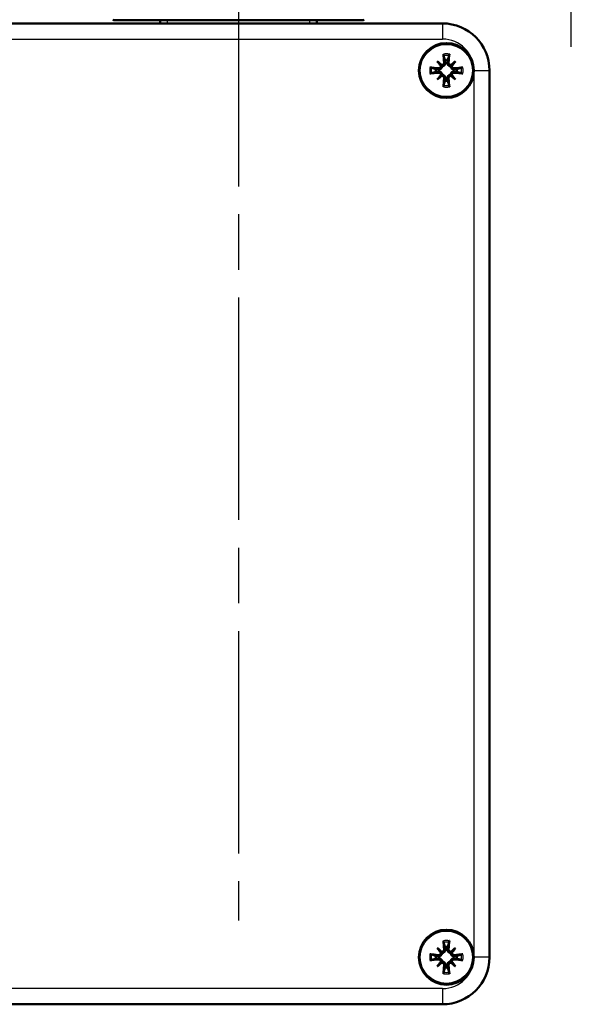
# Model space of a CAD drawing. Header units: millimetres. Extents: x 86 to 855, y 272 to 1215.
# Tile 3 of 9: x 732 to 803, y 572 to 697. Entities that reach past the tile are written whole.
import ezdxf

# ---------------------------------------------------------------- set-up
doc = ezdxf.new("R2010")
doc.units = ezdxf.units.MM
doc.header["$LTSCALE"] = 5
doc.linetypes.add('CHAIN', pattern=[0.3543, 0.2362, -0.0295, 0.0591, -0.0295])
for name, color, linetype, lineweight in [('Gewinde(DIN)', 3, 'Continuous', 25), ('Mittellinie(DIN)', 4, 'CHAIN', 25), ('Mittelpunktmarkierung(DIN)', 4, 'CHAIN', 25), ('Sichtbare Kanten(DIN)', 7, 'Continuous', 50), ('Sichtbare tangentiale Kanten(DIN)', 3, 'Continuous', 25)]:
    doc.layers.add(name, color=color, linetype=linetype, lineweight=lineweight)

msp = doc.modelspace()

# ---------------------------------------------------------------- linework, layer by layer
at = {"layer": 'Gewinde(DIN)'}
for p, q in [((751.16, 697.35), (751.16, 696.95)), ((769.35, 696.95), (769.35, 697.35))]:
    msp.add_line(p, q, dxfattribs=at)
at = {"layer": 'Mittellinie(DIN)', "linetype": 'CHAIN', "ltscale": 23.990969}
msp.add_line((802.68, 693.98), (802.68, 759.82), dxfattribs=at)
at = {"layer": 'Mittelpunktmarkierung(DIN)', "linetype": 'CHAIN', "ltscale": 23.990969}
msp.add_line((760.26, 1214.51), (760.26, 582.61), dxfattribs=at)
at = {"layer": 'Sichtbare Kanten(DIN)'}
for p, q in [((786.26, 696.95), (718.26, 696.95)), ((744.38, 697.35), (744.26, 697.42)), ((744.38, 697.35), (776.13, 697.35)), ((750.26, 696.95), (750.26, 697.35)), ((770.26, 696.95), (770.26, 697.35)), ((776.13, 697.35), (776.26, 697.42)), ((785.6, 692.11), (786.08, 691.62)), ((786.08, 691.62), (786.22, 691.49)), ((786.58, 692.28), (786.62, 692.01)), ((786.89, 692.01), (786.93, 692.28)), ((787.43, 691.62), (787.29, 691.49)), ((787.92, 692.11), (787.43, 691.62)), ((785.7, 691.08), (785.43, 691.13)), ((785.43, 690.77), (785.7, 690.82)), ((785.6, 689.79), (786.08, 690.28)), ((786.08, 690.28), (786.22, 690.41)), ((787.43, 690.28), (787.29, 690.41)), ((787.92, 689.79), (787.43, 690.28)), ((788.08, 691.13), (787.81, 691.08)), ((787.81, 690.82), (788.08, 690.77)), ((792.26, 577.95), (792.26, 690.95)), ((786.62, 689.9), (786.58, 689.62)), ((786.93, 689.62), (786.89, 689.9)), ((785.6, 579.11), (786.08, 578.62)), ((786.08, 578.62), (786.22, 578.49)), ((786.58, 579.28), (786.62, 579.01)), ((786.89, 579.01), (786.93, 579.28)), ((787.43, 578.62), (787.29, 578.49)), ((787.92, 579.11), (787.43, 578.62)), ((785.7, 578.08), (785.43, 578.13)), ((785.43, 577.77), (785.7, 577.82)), ((785.6, 576.79), (786.08, 577.28)), ((786.08, 577.28), (786.22, 577.41)), ((787.43, 577.28), (787.29, 577.41)), ((787.92, 576.79), (787.43, 577.28)), ((788.08, 578.13), (787.81, 578.08)), ((787.81, 577.82), (788.08, 577.77)), ((786.62, 576.9), (786.58, 576.62)), ((786.93, 576.62), (786.89, 576.9)), ((718.26, 571.95), (786.26, 571.95))]:
    msp.add_line(p, q, dxfattribs=at)
at = {"layer": 'Sichtbare Kanten(DIN)', "flags": 128}
for points in [[(786.41, 692.85), (786.4, 692.85), (786.4, 692.86), (786.4, 692.86), (786.4, 692.87), (786.4, 692.88), (786.4, 692.88), (786.4, 692.89), (786.39, 692.9), (786.39, 692.91), (786.39, 692.92), (786.39, 692.92), (786.39, 692.93), (786.39, 692.94), (786.39, 692.95), (786.38, 692.96), (786.38, 692.97), (786.38, 692.98), (786.38, 692.99), (786.38, 693), (786.38, 693.01), (786.38, 693.02), (786.38, 693.03), (786.37, 693.04), (786.37, 693.05)], [(786.41, 692.85), (786.41, 692.82), (786.42, 692.79), (786.43, 692.77), (786.44, 692.74), (786.45, 692.71), (786.45, 692.69), (786.46, 692.66), (786.47, 692.64), (786.48, 692.61), (786.49, 692.59), (786.49, 692.56), (786.5, 692.54), (786.51, 692.51), (786.51, 692.49), (786.52, 692.47), (786.53, 692.45), (786.53, 692.42), (786.54, 692.4), (786.55, 692.38), (786.55, 692.36), (786.56, 692.34), (786.57, 692.32), (786.57, 692.3), (786.58, 692.28)], [(786.93, 692.28), (786.94, 692.3), (786.95, 692.32), (786.95, 692.34), (786.96, 692.36), (786.96, 692.38), (786.97, 692.4), (786.98, 692.42), (786.98, 692.45), (786.99, 692.47), (787, 692.49), (787, 692.51), (787.01, 692.54), (787.02, 692.56), (787.03, 692.59), (787.03, 692.61), (787.04, 692.64), (787.05, 692.66), (787.06, 692.69), (787.06, 692.71), (787.07, 692.74), (787.08, 692.77), (787.09, 692.79), (787.1, 692.82), (787.11, 692.85)], [(787.14, 693.05), (787.14, 693.04), (787.14, 693.03), (787.13, 693.02), (787.13, 693.01), (787.13, 693), (787.13, 692.99), (787.13, 692.98), (787.13, 692.97), (787.13, 692.96), (787.13, 692.95), (787.12, 692.94), (787.12, 692.93), (787.12, 692.92), (787.12, 692.92), (787.12, 692.91), (787.12, 692.9), (787.12, 692.89), (787.11, 692.88), (787.11, 692.88), (787.11, 692.87), (787.11, 692.86), (787.11, 692.86), (787.11, 692.85), (787.11, 692.85)], [(786.22, 691.49), (786.22, 691.46), (786.21, 691.42), (786.2, 691.39), (786.19, 691.36), (786.18, 691.33), (786.17, 691.3), (786.15, 691.28), (786.13, 691.25), (786.11, 691.23), (786.09, 691.2), (786.06, 691.18), (786.04, 691.16), (786.01, 691.14), (785.99, 691.13), (785.96, 691.12), (785.93, 691.1), (785.9, 691.1), (785.87, 691.09), (785.85, 691.08), (785.82, 691.08), (785.79, 691.08), (785.76, 691.08), (785.73, 691.08), (785.7, 691.08)], [(786.06, 691.54), (786.06, 691.52), (786.06, 691.49), (786.05, 691.47), (786.05, 691.45), (786.04, 691.43), (786.03, 691.41), (786.02, 691.39), (786.01, 691.37), (786, 691.35), (785.99, 691.34), (785.97, 691.32), (785.96, 691.31), (785.94, 691.29), (785.92, 691.28), (785.9, 691.27), (785.88, 691.26), (785.86, 691.25), (785.84, 691.24), (785.82, 691.24), (785.8, 691.23), (785.78, 691.23), (785.76, 691.23), (785.74, 691.23), (785.72, 691.23)], [(786.48, 691.99), (786.48, 691.97), (786.48, 691.95), (786.48, 691.93), (786.47, 691.9), (786.47, 691.88), (786.46, 691.86), (786.46, 691.84), (786.45, 691.82), (786.44, 691.8), (786.43, 691.78), (786.41, 691.77), (786.4, 691.75), (786.39, 691.74), (786.37, 691.72), (786.35, 691.71), (786.33, 691.7), (786.31, 691.68), (786.3, 691.67), (786.27, 691.67), (786.25, 691.66), (786.23, 691.66), (786.21, 691.65), (786.19, 691.65), (786.17, 691.65)], [(786.62, 692.01), (786.63, 691.98), (786.63, 691.95), (786.63, 691.92), (786.63, 691.89), (786.63, 691.86), (786.62, 691.83), (786.61, 691.8), (786.6, 691.77), (786.59, 691.75), (786.58, 691.72), (786.56, 691.69), (786.55, 691.67), (786.53, 691.64), (786.51, 691.62), (786.48, 691.6), (786.46, 691.58), (786.43, 691.56), (786.4, 691.54), (786.38, 691.53), (786.35, 691.51), (786.31, 691.5), (786.28, 691.5), (786.25, 691.49), (786.22, 691.49)], [(787.29, 691.49), (787.26, 691.49), (787.23, 691.5), (787.2, 691.5), (787.17, 691.51), (787.14, 691.53), (787.11, 691.54), (787.08, 691.56), (787.05, 691.58), (787.03, 691.6), (787.01, 691.62), (786.98, 691.64), (786.96, 691.67), (786.95, 691.69), (786.93, 691.72), (786.92, 691.75), (786.91, 691.77), (786.9, 691.8), (786.89, 691.83), (786.89, 691.86), (786.88, 691.89), (786.88, 691.92), (786.88, 691.95), (786.88, 691.98), (786.89, 692.01)], [(787.34, 691.65), (787.32, 691.65), (787.3, 691.65), (787.28, 691.66), (787.26, 691.66), (787.24, 691.67), (787.22, 691.68), (787.2, 691.68), (787.18, 691.7), (787.16, 691.71), (787.14, 691.72), (787.13, 691.74), (787.11, 691.75), (787.1, 691.77), (787.08, 691.78), (787.07, 691.8), (787.06, 691.82), (787.05, 691.84), (787.05, 691.86), (787.04, 691.88), (787.04, 691.9), (787.03, 691.93), (787.03, 691.95), (787.03, 691.97), (787.03, 691.99)], [(787.81, 691.08), (787.78, 691.08), (787.75, 691.08), (787.73, 691.08), (787.7, 691.08), (787.67, 691.08), (787.64, 691.09), (787.61, 691.1), (787.58, 691.1), (787.55, 691.12), (787.53, 691.13), (787.5, 691.14), (787.47, 691.16), (787.45, 691.18), (787.42, 691.2), (787.4, 691.23), (787.38, 691.25), (787.36, 691.28), (787.35, 691.3), (787.33, 691.33), (787.32, 691.36), (787.31, 691.39), (787.3, 691.42), (787.3, 691.46), (787.29, 691.49)], [(787.79, 691.23), (787.77, 691.23), (787.75, 691.23), (787.73, 691.23), (787.71, 691.23), (787.69, 691.24), (787.67, 691.24), (787.65, 691.25), (787.63, 691.26), (787.61, 691.27), (787.59, 691.28), (787.57, 691.29), (787.56, 691.31), (787.54, 691.32), (787.53, 691.34), (787.51, 691.35), (787.5, 691.37), (787.49, 691.39), (787.48, 691.41), (787.47, 691.43), (787.46, 691.45), (787.46, 691.47), (787.46, 691.49), (787.45, 691.52), (787.45, 691.54)], [(784.66, 691.33), (784.67, 691.33), (784.68, 691.33), (784.69, 691.33), (784.7, 691.33), (784.71, 691.33), (784.72, 691.33), (784.73, 691.33), (784.74, 691.32), (784.75, 691.32), (784.76, 691.32), (784.77, 691.32), (784.77, 691.32), (784.78, 691.32), (784.79, 691.32), (784.8, 691.31), (784.81, 691.31), (784.82, 691.31), (784.82, 691.31), (784.83, 691.31), (784.84, 691.31), (784.84, 691.31), (784.85, 691.3), (784.85, 691.3), (784.86, 691.3)], [(784.86, 690.6), (784.85, 690.6), (784.85, 690.6), (784.84, 690.6), (784.84, 690.6), (784.83, 690.59), (784.82, 690.59), (784.82, 690.59), (784.81, 690.59), (784.8, 690.59), (784.79, 690.59), (784.78, 690.58), (784.77, 690.58), (784.77, 690.58), (784.76, 690.58), (784.75, 690.58), (784.74, 690.58), (784.73, 690.58), (784.72, 690.58), (784.71, 690.57), (784.7, 690.57), (784.69, 690.57), (784.68, 690.57), (784.67, 690.57), (784.66, 690.57)], [(785.43, 691.13), (785.41, 691.13), (785.39, 691.14), (785.37, 691.15), (785.35, 691.15), (785.33, 691.16), (785.3, 691.17), (785.28, 691.17), (785.26, 691.18), (785.24, 691.19), (785.22, 691.19), (785.19, 691.2), (785.17, 691.21), (785.15, 691.21), (785.12, 691.22), (785.1, 691.23), (785.07, 691.24), (785.05, 691.24), (785.02, 691.25), (785, 691.26), (784.97, 691.27), (784.94, 691.28), (784.91, 691.28), (784.89, 691.29), (784.86, 691.3)], [(784.86, 690.6), (784.89, 690.61), (784.91, 690.62), (784.94, 690.63), (784.97, 690.63), (785, 690.64), (785.02, 690.65), (785.05, 690.66), (785.07, 690.67), (785.1, 690.67), (785.12, 690.68), (785.15, 690.69), (785.17, 690.7), (785.19, 690.7), (785.22, 690.71), (785.24, 690.72), (785.26, 690.72), (785.28, 690.73), (785.3, 690.74), (785.33, 690.74), (785.35, 690.75), (785.37, 690.76), (785.39, 690.76), (785.41, 690.77), (785.43, 690.77)], [(785.7, 690.82), (785.73, 690.82), (785.76, 690.83), (785.79, 690.83), (785.82, 690.82), (785.85, 690.82), (785.87, 690.81), (785.9, 690.81), (785.93, 690.8), (785.96, 690.79), (785.99, 690.77), (786.01, 690.76), (786.04, 690.74), (786.06, 690.72), (786.09, 690.7), (786.11, 690.68), (786.13, 690.65), (786.15, 690.63), (786.17, 690.6), (786.18, 690.57), (786.19, 690.54), (786.2, 690.51), (786.21, 690.48), (786.22, 690.45), (786.22, 690.41)], [(785.72, 690.67), (785.74, 690.67), (785.76, 690.67), (785.78, 690.67), (785.8, 690.67), (785.82, 690.67), (785.85, 690.66), (785.87, 690.65), (785.89, 690.64), (785.91, 690.63), (785.92, 690.62), (785.94, 690.61), (785.96, 690.6), (785.97, 690.58), (785.99, 690.57), (786, 690.55), (786.01, 690.53), (786.02, 690.51), (786.03, 690.49), (786.04, 690.47), (786.05, 690.45), (786.05, 690.43), (786.06, 690.41), (786.06, 690.39), (786.06, 690.37)], [(786.17, 690.25), (786.19, 690.25), (786.21, 690.25), (786.23, 690.25), (786.25, 690.24), (786.28, 690.24), (786.3, 690.23), (786.32, 690.22), (786.34, 690.21), (786.35, 690.19), (786.37, 690.18), (786.39, 690.17), (786.4, 690.15), (786.41, 690.14), (786.43, 690.12), (786.44, 690.1), (786.45, 690.08), (786.46, 690.06), (786.46, 690.04), (786.47, 690.02), (786.48, 690), (786.48, 689.98), (786.48, 689.96), (786.48, 689.93), (786.48, 689.91)], [(786.22, 690.41), (786.25, 690.41), (786.28, 690.41), (786.31, 690.4), (786.35, 690.39), (786.38, 690.38), (786.4, 690.36), (786.43, 690.34), (786.46, 690.33), (786.48, 690.31), (786.51, 690.28), (786.53, 690.26), (786.55, 690.23), (786.56, 690.21), (786.58, 690.18), (786.59, 690.16), (786.6, 690.13), (786.61, 690.1), (786.62, 690.07), (786.63, 690.04), (786.63, 690.01), (786.63, 689.98), (786.63, 689.95), (786.63, 689.92), (786.62, 689.9)], [(786.89, 689.9), (786.88, 689.92), (786.88, 689.95), (786.88, 689.98), (786.88, 690.01), (786.89, 690.04), (786.89, 690.07), (786.9, 690.1), (786.91, 690.13), (786.92, 690.16), (786.93, 690.18), (786.95, 690.21), (786.96, 690.23), (786.98, 690.26), (787.01, 690.28), (787.03, 690.31), (787.05, 690.33), (787.08, 690.34), (787.11, 690.36), (787.14, 690.38), (787.17, 690.39), (787.2, 690.4), (787.23, 690.41), (787.26, 690.41), (787.29, 690.41)], [(787.03, 689.91), (787.03, 689.93), (787.03, 689.96), (787.03, 689.98), (787.04, 690), (787.04, 690.02), (787.05, 690.04), (787.05, 690.06), (787.06, 690.08), (787.07, 690.1), (787.09, 690.12), (787.1, 690.14), (787.11, 690.15), (787.13, 690.17), (787.14, 690.18), (787.16, 690.19), (787.18, 690.21), (787.2, 690.22), (787.22, 690.23), (787.24, 690.24), (787.26, 690.24), (787.28, 690.25), (787.3, 690.25), (787.32, 690.25), (787.34, 690.25)], [(787.29, 690.41), (787.3, 690.45), (787.3, 690.48), (787.31, 690.51), (787.32, 690.54), (787.33, 690.57), (787.35, 690.6), (787.36, 690.63), (787.38, 690.65), (787.4, 690.68), (787.42, 690.7), (787.45, 690.72), (787.47, 690.74), (787.5, 690.76), (787.53, 690.77), (787.55, 690.79), (787.58, 690.8), (787.61, 690.81), (787.64, 690.81), (787.67, 690.82), (787.7, 690.82), (787.73, 690.83), (787.75, 690.83), (787.78, 690.82), (787.81, 690.82)], [(787.45, 690.37), (787.45, 690.39), (787.46, 690.41), (787.46, 690.43), (787.47, 690.45), (787.47, 690.47), (787.48, 690.49), (787.49, 690.51), (787.5, 690.53), (787.51, 690.55), (787.53, 690.57), (787.54, 690.58), (787.56, 690.6), (787.57, 690.61), (787.59, 690.62), (787.61, 690.63), (787.63, 690.64), (787.65, 690.65), (787.67, 690.66), (787.69, 690.67), (787.71, 690.67), (787.73, 690.67), (787.75, 690.67), (787.77, 690.67), (787.79, 690.67)], [(788.65, 691.3), (788.62, 691.29), (788.6, 691.28), (788.57, 691.28), (788.54, 691.27), (788.52, 691.26), (788.49, 691.25), (788.46, 691.24), (788.44, 691.24), (788.41, 691.23), (788.39, 691.22), (788.37, 691.21), (788.34, 691.21), (788.32, 691.2), (788.3, 691.19), (788.27, 691.19), (788.25, 691.18), (788.23, 691.17), (788.21, 691.17), (788.19, 691.16), (788.16, 691.15), (788.14, 691.15), (788.12, 691.14), (788.1, 691.13), (788.08, 691.13)], [(788.08, 690.77), (788.1, 690.77), (788.12, 690.76), (788.14, 690.76), (788.16, 690.75), (788.19, 690.74), (788.21, 690.74), (788.23, 690.73), (788.25, 690.72), (788.27, 690.72), (788.3, 690.71), (788.32, 690.7), (788.34, 690.7), (788.37, 690.69), (788.39, 690.68), (788.41, 690.67), (788.44, 690.67), (788.46, 690.66), (788.49, 690.65), (788.52, 690.64), (788.54, 690.63), (788.57, 690.63), (788.6, 690.62), (788.62, 690.61), (788.65, 690.6)], [(788.65, 691.3), (788.66, 691.3), (788.66, 691.3), (788.67, 691.31), (788.67, 691.31), (788.68, 691.31), (788.69, 691.31), (788.7, 691.31), (788.7, 691.31), (788.71, 691.31), (788.72, 691.32), (788.73, 691.32), (788.74, 691.32), (788.75, 691.32), (788.76, 691.32), (788.77, 691.32), (788.78, 691.32), (788.79, 691.33), (788.8, 691.33), (788.8, 691.33), (788.81, 691.33), (788.82, 691.33), (788.83, 691.33), (788.84, 691.33), (788.85, 691.33)], [(788.85, 690.57), (788.84, 690.57), (788.83, 690.57), (788.82, 690.57), (788.81, 690.57), (788.8, 690.57), (788.8, 690.58), (788.79, 690.58), (788.78, 690.58), (788.77, 690.58), (788.76, 690.58), (788.75, 690.58), (788.74, 690.58), (788.73, 690.58), (788.72, 690.59), (788.71, 690.59), (788.7, 690.59), (788.7, 690.59), (788.69, 690.59), (788.68, 690.59), (788.67, 690.6), (788.67, 690.6), (788.66, 690.6), (788.66, 690.6), (788.65, 690.6)], [(786.37, 688.85), (786.37, 688.86), (786.38, 688.87), (786.38, 688.88), (786.38, 688.89), (786.38, 688.9), (786.38, 688.91), (786.38, 688.92), (786.38, 688.93), (786.38, 688.94), (786.39, 688.95), (786.39, 688.96), (786.39, 688.97), (786.39, 688.98), (786.39, 688.99), (786.39, 689), (786.39, 689), (786.4, 689.01), (786.4, 689.02), (786.4, 689.03), (786.4, 689.03), (786.4, 689.04), (786.4, 689.04), (786.4, 689.05), (786.41, 689.05)], [(786.58, 689.62), (786.57, 689.6), (786.57, 689.58), (786.56, 689.56), (786.55, 689.54), (786.55, 689.52), (786.54, 689.5), (786.53, 689.48), (786.53, 689.46), (786.52, 689.43), (786.51, 689.41), (786.51, 689.39), (786.5, 689.36), (786.49, 689.34), (786.49, 689.32), (786.48, 689.29), (786.47, 689.27), (786.46, 689.24), (786.45, 689.22), (786.45, 689.19), (786.44, 689.16), (786.43, 689.14), (786.42, 689.11), (786.41, 689.08), (786.41, 689.05)], [(787.11, 689.05), (787.1, 689.08), (787.09, 689.11), (787.08, 689.14), (787.07, 689.16), (787.06, 689.19), (787.06, 689.22), (787.05, 689.24), (787.04, 689.27), (787.03, 689.29), (787.03, 689.32), (787.02, 689.34), (787.01, 689.36), (787, 689.39), (787, 689.41), (786.99, 689.43), (786.98, 689.46), (786.98, 689.48), (786.97, 689.5), (786.96, 689.52), (786.96, 689.54), (786.95, 689.56), (786.95, 689.58), (786.94, 689.6), (786.93, 689.62)], [(787.11, 689.05), (787.11, 689.05), (787.11, 689.04), (787.11, 689.04), (787.11, 689.03), (787.11, 689.03), (787.11, 689.02), (787.12, 689.01), (787.12, 689), (787.12, 689), (787.12, 688.99), (787.12, 688.98), (787.12, 688.97), (787.12, 688.96), (787.13, 688.95), (787.13, 688.94), (787.13, 688.93), (787.13, 688.92), (787.13, 688.91), (787.13, 688.9), (787.13, 688.89), (787.13, 688.88), (787.14, 688.87), (787.14, 688.86), (787.14, 688.85)], [(786.41, 579.85), (786.4, 579.85), (786.4, 579.86), (786.4, 579.86), (786.4, 579.87), (786.4, 579.88), (786.4, 579.88), (786.4, 579.89), (786.39, 579.9), (786.39, 579.91), (786.39, 579.92), (786.39, 579.92), (786.39, 579.93), (786.39, 579.94), (786.39, 579.95), (786.38, 579.96), (786.38, 579.97), (786.38, 579.98), (786.38, 579.99), (786.38, 580), (786.38, 580.01), (786.38, 580.02), (786.38, 580.03), (786.37, 580.04), (786.37, 580.05)], [(786.41, 579.85), (786.41, 579.82), (786.42, 579.79), (786.43, 579.77), (786.44, 579.74), (786.45, 579.71), (786.45, 579.69), (786.46, 579.66), (786.47, 579.64), (786.48, 579.61), (786.49, 579.59), (786.49, 579.56), (786.5, 579.54), (786.51, 579.51), (786.51, 579.49), (786.52, 579.47), (786.53, 579.45), (786.53, 579.42), (786.54, 579.4), (786.55, 579.38), (786.55, 579.36), (786.56, 579.34), (786.57, 579.32), (786.57, 579.3), (786.58, 579.28)], [(786.93, 579.28), (786.94, 579.3), (786.95, 579.32), (786.95, 579.34), (786.96, 579.36), (786.96, 579.38), (786.97, 579.4), (786.98, 579.42), (786.98, 579.45), (786.99, 579.47), (787, 579.49), (787, 579.51), (787.01, 579.54), (787.02, 579.56), (787.03, 579.59), (787.03, 579.61), (787.04, 579.64), (787.05, 579.66), (787.06, 579.69), (787.06, 579.71), (787.07, 579.74), (787.08, 579.77), (787.09, 579.79), (787.1, 579.82), (787.11, 579.85)], [(787.14, 580.05), (787.14, 580.04), (787.14, 580.03), (787.13, 580.02), (787.13, 580.01), (787.13, 580), (787.13, 579.99), (787.13, 579.98), (787.13, 579.97), (787.13, 579.96), (787.13, 579.95), (787.12, 579.94), (787.12, 579.93), (787.12, 579.92), (787.12, 579.92), (787.12, 579.91), (787.12, 579.9), (787.12, 579.89), (787.11, 579.88), (787.11, 579.88), (787.11, 579.87), (787.11, 579.86), (787.11, 579.86), (787.11, 579.85), (787.11, 579.85)], [(786.22, 578.49), (786.22, 578.46), (786.21, 578.42), (786.2, 578.39), (786.19, 578.36), (786.18, 578.33), (786.17, 578.3), (786.15, 578.28), (786.13, 578.25), (786.11, 578.23), (786.09, 578.2), (786.06, 578.18), (786.04, 578.16), (786.01, 578.14), (785.99, 578.13), (785.96, 578.12), (785.93, 578.1), (785.9, 578.1), (785.87, 578.09), (785.85, 578.08), (785.82, 578.08), (785.79, 578.08), (785.76, 578.08), (785.73, 578.08), (785.7, 578.08)], [(786.06, 578.54), (786.06, 578.52), (786.06, 578.49), (786.05, 578.47), (786.05, 578.45), (786.04, 578.43), (786.03, 578.41), (786.02, 578.39), (786.01, 578.37), (786, 578.35), (785.99, 578.34), (785.97, 578.32), (785.96, 578.31), (785.94, 578.29), (785.92, 578.28), (785.9, 578.27), (785.88, 578.26), (785.86, 578.25), (785.84, 578.24), (785.82, 578.24), (785.8, 578.23), (785.78, 578.23), (785.76, 578.23), (785.74, 578.23), (785.72, 578.23)], [(786.48, 578.99), (786.48, 578.97), (786.48, 578.95), (786.48, 578.93), (786.47, 578.9), (786.47, 578.88), (786.46, 578.86), (786.46, 578.84), (786.45, 578.82), (786.44, 578.8), (786.43, 578.78), (786.41, 578.77), (786.4, 578.75), (786.39, 578.74), (786.37, 578.72), (786.35, 578.71), (786.33, 578.7), (786.31, 578.68), (786.3, 578.67), (786.27, 578.67), (786.25, 578.66), (786.23, 578.66), (786.21, 578.65), (786.19, 578.65), (786.17, 578.65)], [(786.62, 579.01), (786.63, 578.98), (786.63, 578.95), (786.63, 578.92), (786.63, 578.89), (786.63, 578.86), (786.62, 578.83), (786.61, 578.8), (786.6, 578.77), (786.59, 578.75), (786.58, 578.72), (786.56, 578.69), (786.55, 578.67), (786.53, 578.64), (786.51, 578.62), (786.48, 578.6), (786.46, 578.58), (786.43, 578.56), (786.4, 578.54), (786.38, 578.53), (786.35, 578.51), (786.31, 578.5), (786.28, 578.5), (786.25, 578.49), (786.22, 578.49)], [(787.29, 578.49), (787.26, 578.49), (787.23, 578.5), (787.2, 578.5), (787.17, 578.51), (787.14, 578.53), (787.11, 578.54), (787.08, 578.56), (787.05, 578.58), (787.03, 578.6), (787.01, 578.62), (786.98, 578.64), (786.96, 578.67), (786.95, 578.69), (786.93, 578.72), (786.92, 578.75), (786.91, 578.77), (786.9, 578.8), (786.89, 578.83), (786.89, 578.86), (786.88, 578.89), (786.88, 578.92), (786.88, 578.95), (786.88, 578.98), (786.89, 579.01)], [(787.34, 578.65), (787.32, 578.65), (787.3, 578.65), (787.28, 578.66), (787.26, 578.66), (787.24, 578.67), (787.22, 578.68), (787.2, 578.68), (787.18, 578.7), (787.16, 578.71), (787.14, 578.72), (787.13, 578.74), (787.11, 578.75), (787.1, 578.77), (787.08, 578.78), (787.07, 578.8), (787.06, 578.82), (787.05, 578.84), (787.05, 578.86), (787.04, 578.88), (787.04, 578.9), (787.03, 578.93), (787.03, 578.95), (787.03, 578.97), (787.03, 578.99)], [(787.81, 578.08), (787.78, 578.08), (787.75, 578.08), (787.73, 578.08), (787.7, 578.08), (787.67, 578.08), (787.64, 578.09), (787.61, 578.1), (787.58, 578.1), (787.55, 578.12), (787.53, 578.13), (787.5, 578.14), (787.47, 578.16), (787.45, 578.18), (787.42, 578.2), (787.4, 578.23), (787.38, 578.25), (787.36, 578.28), (787.35, 578.3), (787.33, 578.33), (787.32, 578.36), (787.31, 578.39), (787.3, 578.42), (787.3, 578.46), (787.29, 578.49)], [(787.79, 578.23), (787.77, 578.23), (787.75, 578.23), (787.73, 578.23), (787.71, 578.23), (787.69, 578.24), (787.67, 578.24), (787.65, 578.25), (787.63, 578.26), (787.61, 578.27), (787.59, 578.28), (787.57, 578.29), (787.56, 578.31), (787.54, 578.32), (787.53, 578.34), (787.51, 578.35), (787.5, 578.37), (787.49, 578.39), (787.48, 578.41), (787.47, 578.43), (787.46, 578.45), (787.46, 578.47), (787.46, 578.49), (787.45, 578.52), (787.45, 578.54)], [(784.66, 578.33), (784.67, 578.33), (784.68, 578.33), (784.69, 578.33), (784.7, 578.33), (784.71, 578.33), (784.72, 578.33), (784.73, 578.33), (784.74, 578.32), (784.75, 578.32), (784.76, 578.32), (784.77, 578.32), (784.77, 578.32), (784.78, 578.32), (784.79, 578.32), (784.8, 578.31), (784.81, 578.31), (784.82, 578.31), (784.82, 578.31), (784.83, 578.31), (784.84, 578.31), (784.84, 578.31), (784.85, 578.3), (784.85, 578.3), (784.86, 578.3)], [(784.86, 577.6), (784.85, 577.6), (784.85, 577.6), (784.84, 577.6), (784.84, 577.6), (784.83, 577.59), (784.82, 577.59), (784.82, 577.59), (784.81, 577.59), (784.8, 577.59), (784.79, 577.59), (784.78, 577.58), (784.77, 577.58), (784.77, 577.58), (784.76, 577.58), (784.75, 577.58), (784.74, 577.58), (784.73, 577.58), (784.72, 577.58), (784.71, 577.57), (784.7, 577.57), (784.69, 577.57), (784.68, 577.57), (784.67, 577.57), (784.66, 577.57)], [(785.43, 578.13), (785.41, 578.13), (785.39, 578.14), (785.37, 578.15), (785.35, 578.15), (785.33, 578.16), (785.3, 578.17), (785.28, 578.17), (785.26, 578.18), (785.24, 578.19), (785.22, 578.19), (785.19, 578.2), (785.17, 578.21), (785.15, 578.21), (785.12, 578.22), (785.1, 578.23), (785.07, 578.24), (785.05, 578.24), (785.02, 578.25), (785, 578.26), (784.97, 578.27), (784.94, 578.28), (784.91, 578.28), (784.89, 578.29), (784.86, 578.3)], [(784.86, 577.6), (784.89, 577.61), (784.91, 577.62), (784.94, 577.63), (784.97, 577.63), (785, 577.64), (785.02, 577.65), (785.05, 577.66), (785.07, 577.67), (785.1, 577.67), (785.12, 577.68), (785.15, 577.69), (785.17, 577.7), (785.19, 577.7), (785.22, 577.71), (785.24, 577.72), (785.26, 577.72), (785.28, 577.73), (785.3, 577.74), (785.33, 577.74), (785.35, 577.75), (785.37, 577.76), (785.39, 577.76), (785.41, 577.77), (785.43, 577.77)], [(785.7, 577.82), (785.73, 577.82), (785.76, 577.83), (785.79, 577.83), (785.82, 577.82), (785.85, 577.82), (785.87, 577.81), (785.9, 577.81), (785.93, 577.8), (785.96, 577.79), (785.99, 577.77), (786.01, 577.76), (786.04, 577.74), (786.06, 577.72), (786.09, 577.7), (786.11, 577.68), (786.13, 577.65), (786.15, 577.63), (786.17, 577.6), (786.18, 577.57), (786.19, 577.54), (786.2, 577.51), (786.21, 577.48), (786.22, 577.45), (786.22, 577.41)], [(785.72, 577.67), (785.74, 577.67), (785.76, 577.67), (785.78, 577.67), (785.8, 577.67), (785.82, 577.67), (785.85, 577.66), (785.87, 577.65), (785.89, 577.64), (785.91, 577.63), (785.92, 577.62), (785.94, 577.61), (785.96, 577.6), (785.97, 577.58), (785.99, 577.57), (786, 577.55), (786.01, 577.53), (786.02, 577.51), (786.03, 577.49), (786.04, 577.47), (786.05, 577.45), (786.05, 577.43), (786.06, 577.41), (786.06, 577.39), (786.06, 577.37)], [(786.17, 577.25), (786.19, 577.25), (786.21, 577.25), (786.23, 577.25), (786.25, 577.24), (786.28, 577.24), (786.3, 577.23), (786.32, 577.22), (786.34, 577.21), (786.35, 577.19), (786.37, 577.18), (786.39, 577.17), (786.4, 577.15), (786.41, 577.14), (786.43, 577.12), (786.44, 577.1), (786.45, 577.08), (786.46, 577.06), (786.46, 577.04), (786.47, 577.02), (786.48, 577), (786.48, 576.98), (786.48, 576.96), (786.48, 576.93), (786.48, 576.91)], [(786.22, 577.41), (786.25, 577.41), (786.28, 577.41), (786.31, 577.4), (786.35, 577.39), (786.38, 577.38), (786.4, 577.36), (786.43, 577.34), (786.46, 577.33), (786.48, 577.31), (786.51, 577.28), (786.53, 577.26), (786.55, 577.23), (786.56, 577.21), (786.58, 577.18), (786.59, 577.16), (786.6, 577.13), (786.61, 577.1), (786.62, 577.07), (786.63, 577.04), (786.63, 577.01), (786.63, 576.98), (786.63, 576.95), (786.63, 576.92), (786.62, 576.9)], [(786.89, 576.9), (786.88, 576.92), (786.88, 576.95), (786.88, 576.98), (786.88, 577.01), (786.89, 577.04), (786.89, 577.07), (786.9, 577.1), (786.91, 577.13), (786.92, 577.16), (786.93, 577.18), (786.95, 577.21), (786.96, 577.23), (786.98, 577.26), (787.01, 577.28), (787.03, 577.31), (787.05, 577.33), (787.08, 577.34), (787.11, 577.36), (787.14, 577.38), (787.17, 577.39), (787.2, 577.4), (787.23, 577.41), (787.26, 577.41), (787.29, 577.41)], [(787.03, 576.91), (787.03, 576.93), (787.03, 576.96), (787.03, 576.98), (787.04, 577), (787.04, 577.02), (787.05, 577.04), (787.05, 577.06), (787.06, 577.08), (787.07, 577.1), (787.09, 577.12), (787.1, 577.14), (787.11, 577.15), (787.13, 577.17), (787.14, 577.18), (787.16, 577.19), (787.18, 577.21), (787.2, 577.22), (787.22, 577.23), (787.24, 577.24), (787.26, 577.24), (787.28, 577.25), (787.3, 577.25), (787.32, 577.25), (787.34, 577.25)], [(787.29, 577.41), (787.3, 577.45), (787.3, 577.48), (787.31, 577.51), (787.32, 577.54), (787.33, 577.57), (787.35, 577.6), (787.36, 577.63), (787.38, 577.65), (787.4, 577.68), (787.42, 577.7), (787.45, 577.72), (787.47, 577.74), (787.5, 577.76), (787.53, 577.77), (787.55, 577.79), (787.58, 577.8), (787.61, 577.81), (787.64, 577.81), (787.67, 577.82), (787.7, 577.82), (787.73, 577.83), (787.75, 577.83), (787.78, 577.82), (787.81, 577.82)], [(787.45, 577.37), (787.45, 577.39), (787.46, 577.41), (787.46, 577.43), (787.47, 577.45), (787.47, 577.47), (787.48, 577.49), (787.49, 577.51), (787.5, 577.53), (787.51, 577.55), (787.53, 577.57), (787.54, 577.58), (787.56, 577.6), (787.57, 577.61), (787.59, 577.62), (787.61, 577.63), (787.63, 577.64), (787.65, 577.65), (787.67, 577.66), (787.69, 577.67), (787.71, 577.67), (787.73, 577.67), (787.75, 577.67), (787.77, 577.67), (787.79, 577.67)], [(788.65, 578.3), (788.62, 578.29), (788.6, 578.28), (788.57, 578.28), (788.54, 578.27), (788.52, 578.26), (788.49, 578.25), (788.46, 578.24), (788.44, 578.24), (788.41, 578.23), (788.39, 578.22), (788.37, 578.21), (788.34, 578.21), (788.32, 578.2), (788.3, 578.19), (788.27, 578.19), (788.25, 578.18), (788.23, 578.17), (788.21, 578.17), (788.19, 578.16), (788.16, 578.15), (788.14, 578.15), (788.12, 578.14), (788.1, 578.13), (788.08, 578.13)], [(788.08, 577.77), (788.1, 577.77), (788.12, 577.76), (788.14, 577.76), (788.16, 577.75), (788.19, 577.74), (788.21, 577.74), (788.23, 577.73), (788.25, 577.72), (788.27, 577.72), (788.3, 577.71), (788.32, 577.7), (788.34, 577.7), (788.37, 577.69), (788.39, 577.68), (788.41, 577.67), (788.44, 577.67), (788.46, 577.66), (788.49, 577.65), (788.52, 577.64), (788.54, 577.63), (788.57, 577.63), (788.6, 577.62), (788.62, 577.61), (788.65, 577.6)], [(788.65, 578.3), (788.66, 578.3), (788.66, 578.3), (788.67, 578.31), (788.67, 578.31), (788.68, 578.31), (788.69, 578.31), (788.7, 578.31), (788.7, 578.31), (788.71, 578.31), (788.72, 578.32), (788.73, 578.32), (788.74, 578.32), (788.75, 578.32), (788.76, 578.32), (788.77, 578.32), (788.78, 578.32), (788.79, 578.33), (788.8, 578.33), (788.8, 578.33), (788.81, 578.33), (788.82, 578.33), (788.83, 578.33), (788.84, 578.33), (788.85, 578.33)], [(788.85, 577.57), (788.84, 577.57), (788.83, 577.57), (788.82, 577.57), (788.81, 577.57), (788.8, 577.57), (788.8, 577.58), (788.79, 577.58), (788.78, 577.58), (788.77, 577.58), (788.76, 577.58), (788.75, 577.58), (788.74, 577.58), (788.73, 577.58), (788.72, 577.59), (788.71, 577.59), (788.7, 577.59), (788.7, 577.59), (788.69, 577.59), (788.68, 577.59), (788.67, 577.6), (788.67, 577.6), (788.66, 577.6), (788.66, 577.6), (788.65, 577.6)], [(786.37, 575.85), (786.37, 575.86), (786.38, 575.87), (786.38, 575.88), (786.38, 575.89), (786.38, 575.9), (786.38, 575.91), (786.38, 575.92), (786.38, 575.93), (786.38, 575.94), (786.39, 575.95), (786.39, 575.96), (786.39, 575.97), (786.39, 575.98), (786.39, 575.99), (786.39, 576), (786.39, 576), (786.4, 576.01), (786.4, 576.02), (786.4, 576.03), (786.4, 576.03), (786.4, 576.04), (786.4, 576.04), (786.4, 576.05), (786.41, 576.05)], [(786.58, 576.62), (786.57, 576.6), (786.57, 576.58), (786.56, 576.56), (786.55, 576.54), (786.55, 576.52), (786.54, 576.5), (786.53, 576.48), (786.53, 576.46), (786.52, 576.43), (786.51, 576.41), (786.51, 576.39), (786.5, 576.36), (786.49, 576.34), (786.49, 576.32), (786.48, 576.29), (786.47, 576.27), (786.46, 576.24), (786.45, 576.22), (786.45, 576.19), (786.44, 576.16), (786.43, 576.14), (786.42, 576.11), (786.41, 576.08), (786.41, 576.05)], [(787.11, 576.05), (787.1, 576.08), (787.09, 576.11), (787.08, 576.14), (787.07, 576.16), (787.06, 576.19), (787.06, 576.22), (787.05, 576.24), (787.04, 576.27), (787.03, 576.29), (787.03, 576.32), (787.02, 576.34), (787.01, 576.36), (787, 576.39), (787, 576.41), (786.99, 576.43), (786.98, 576.46), (786.98, 576.48), (786.97, 576.5), (786.96, 576.52), (786.96, 576.54), (786.95, 576.56), (786.95, 576.58), (786.94, 576.6), (786.93, 576.62)], [(787.11, 576.05), (787.11, 576.05), (787.11, 576.04), (787.11, 576.04), (787.11, 576.03), (787.11, 576.03), (787.11, 576.02), (787.12, 576.01), (787.12, 576), (787.12, 576), (787.12, 575.99), (787.12, 575.98), (787.12, 575.97), (787.12, 575.96), (787.13, 575.95), (787.13, 575.94), (787.13, 575.93), (787.13, 575.92), (787.13, 575.91), (787.13, 575.9), (787.13, 575.89), (787.13, 575.88), (787.14, 575.87), (787.14, 575.86), (787.14, 575.85)]]:
    msp.add_lwpolyline(points, dxfattribs=at)
at = {"layer": 'Sichtbare Kanten(DIN)'}
for centre in [(786.76, 690.95), (786.76, 577.95)]:
    msp.add_circle(centre, 3.5, dxfattribs=at)
for centre, radius, start, end in [((786.26, 690.95), 6, 0, 90), ((786.76, 690.95), 1.34, 82.3918, 97.6082), ((786.76, 690.95), 1.34, 172.3918, 187.6082), ((786.76, 690.95), 1.34, 352.3918, 7.6082), ((786.76, 690.95), 1.34, 262.3918, 277.6082), ((786.76, 577.95), 1.34, 82.3918, 97.6082), ((786.76, 577.95), 1.34, 172.3918, 187.6082), ((786.26, 577.95), 6, 270, 0), ((786.76, 577.95), 1.34, 352.3918, 7.6082), ((786.76, 577.95), 1.34, 262.3918, 277.6082)]:
    msp.add_arc(centre, radius, start, end, dxfattribs=at)
for centre, major_axis, ratio, start_param, end_param in [((787.16, 691), (0.78, -6.44), 0.087156, 4.378084, 4.547777), ((786.35, 691), (0.78, 6.44), 0.087156, 4.877001, 5.046694), ((787.48, 691.58), (-4.2, 4.86), 0.173648, 1.313224, 1.430376), ((786.13, 690.23), (4.86, -4.2), 0.173648, 1.711217, 1.828368), ((785.85, 691.61), (-0.188, -0.163), 0.868224, 2.023807, 2.409971), ((786.09, 691.86), (-0.163, -0.188), 0.868224, 0.731621, 1.117785), ((787.38, 690.23), (4.86, 4.2), 0.173648, 1.313224, 1.430376), ((787.42, 691.86), (-0.163, 0.188), 0.868224, 2.023807, 2.409971), ((787.66, 691.61), (-0.188, 0.163), 0.868224, 0.731621, 1.117785), ((786.03, 691.58), (-4.2, -4.86), 0.173648, 1.711217, 1.828368), ((786.71, 690.55), (-6.44, 0.78), 0.087156, 4.877001, 5.046694), ((786.71, 691.35), (6.44, 0.78), 0.087156, 4.378084, 4.547777), ((787.48, 690.32), (4.2, 4.86), 0.173648, 1.711217, 1.828368), ((786.13, 691.68), (-4.86, -4.2), 0.173648, 1.313224, 1.430376), ((785.85, 690.29), (0.188, -0.163), 0.868224, 0.731621, 1.117785), ((786.09, 690.04), (0.163, -0.188), 0.868224, 2.023807, 2.409971), ((787.42, 690.04), (0.163, 0.188), 0.868224, 0.731621, 1.117785), ((787.38, 691.68), (-4.86, 4.2), 0.173648, 1.711217, 1.828368), ((787.66, 690.29), (0.188, 0.163), 0.868224, 2.023807, 2.409971), ((786.03, 690.32), (4.2, -4.86), 0.173648, 1.313224, 1.430376), ((786.8, 690.55), (-6.44, -0.78), 0.087156, 4.378084, 4.547777), ((786.8, 691.35), (6.44, -0.78), 0.087156, 4.877001, 5.046694), ((787.16, 690.9), (-0.78, -6.44), 0.087156, 4.877001, 5.046694), ((786.35, 690.9), (-0.78, 6.44), 0.087156, 4.378084, 4.547777), ((787.16, 578), (0.78, -6.44), 0.087156, 4.378084, 4.547777), ((786.35, 578), (0.78, 6.44), 0.087156, 4.877001, 5.046694), ((787.48, 578.58), (-4.2, 4.86), 0.173648, 1.313224, 1.430376), ((786.13, 577.23), (4.86, -4.2), 0.173648, 1.711217, 1.828368), ((785.85, 578.61), (-0.188, -0.163), 0.868224, 2.023807, 2.409971), ((786.09, 578.86), (-0.163, -0.188), 0.868224, 0.731621, 1.117785), ((787.38, 577.23), (4.86, 4.2), 0.173648, 1.313224, 1.430376), ((787.42, 578.86), (-0.163, 0.188), 0.868224, 2.023807, 2.409971), ((787.66, 578.61), (-0.188, 0.163), 0.868224, 0.731621, 1.117785), ((786.03, 578.58), (-4.2, -4.86), 0.173648, 1.711217, 1.828368), ((786.71, 577.55), (-6.44, 0.78), 0.087156, 4.877001, 5.046694), ((786.71, 578.35), (6.44, 0.78), 0.087156, 4.378084, 4.547777), ((787.48, 577.32), (4.2, 4.86), 0.173648, 1.711217, 1.828368), ((786.13, 578.68), (-4.86, -4.2), 0.173648, 1.313224, 1.430376), ((785.85, 577.29), (0.188, -0.163), 0.868224, 0.731621, 1.117785), ((786.09, 577.04), (0.163, -0.188), 0.868224, 2.023807, 2.409971), ((787.42, 577.04), (0.163, 0.188), 0.868224, 0.731621, 1.117785), ((787.38, 578.68), (-4.86, 4.2), 0.173648, 1.711217, 1.828368), ((787.66, 577.29), (0.188, 0.163), 0.868224, 2.023807, 2.409971), ((786.03, 577.32), (4.2, -4.86), 0.173648, 1.313224, 1.430376), ((786.8, 577.55), (-6.44, -0.78), 0.087156, 4.378084, 4.547777), ((786.8, 578.35), (6.44, -0.78), 0.087156, 4.877001, 5.046694), ((787.16, 577.9), (-0.78, -6.44), 0.087156, 4.877001, 5.046694), ((786.35, 577.9), (-0.78, 6.44), 0.087156, 4.378084, 4.547777)]:
    msp.add_ellipse(centre, major_axis=major_axis, ratio=ratio, start_param=start_param, end_param=end_param, dxfattribs=at)
at = {"layer": 'Sichtbare tangentiale Kanten(DIN)'}
for p, q in [((786.26, 696.95), (786.26, 694.95)), ((718.26, 694.95), (786.26, 694.95)), ((786.48, 691.99), (786.62, 692.01)), ((787.03, 691.99), (786.89, 692.01)), ((785.72, 691.23), (785.7, 691.08)), ((785.72, 690.67), (785.7, 690.82)), ((787.79, 691.23), (787.81, 691.08)), ((787.79, 690.67), (787.81, 690.82)), ((790.26, 690.95), (790.26, 577.95)), ((790.26, 690.95), (792.26, 690.95)), ((786.48, 689.91), (786.62, 689.9)), ((787.03, 689.91), (786.89, 689.9)), ((786.48, 578.99), (786.62, 579.01)), ((787.03, 578.99), (786.89, 579.01)), ((785.72, 578.23), (785.7, 578.08)), ((785.72, 577.67), (785.7, 577.82)), ((787.79, 578.23), (787.81, 578.08)), ((787.79, 577.67), (787.81, 577.82)), ((792.26, 577.95), (790.26, 577.95)), ((786.48, 576.91), (786.62, 576.9)), ((787.03, 576.91), (786.89, 576.9)), ((786.26, 573.95), (718.26, 573.95)), ((786.26, 573.95), (786.26, 571.95))]:
    msp.add_line(p, q, dxfattribs=at)
for centre in [(786.76, 690.95), (786.76, 577.95)]:
    msp.add_circle(centre, 3.33, dxfattribs=at)
for centre, radius, start, end in [((786.26, 690.95), 4, 0, 90), ((786.76, 690.95), 2.13, 79.6831, 100.3169), ((786.76, 690.95), 1.93, 79.535, 100.465), ((786.76, 690.95), 2.13, 169.6831, 190.3169), ((786.76, 690.95), 1.93, 169.535, 190.465), ((786.76, 690.95), 1.93, 349.535, 10.465), ((786.76, 690.95), 2.13, 349.6831, 10.3169), ((786.76, 690.95), 2.13, 259.6831, 280.3169), ((786.76, 690.95), 1.93, 259.535, 280.465), ((786.76, 577.95), 2.13, 79.6831, 100.3169), ((786.76, 577.95), 1.93, 79.535, 100.465), ((786.76, 577.95), 2.13, 169.6831, 190.3169), ((786.76, 577.95), 1.93, 169.535, 190.465), ((786.26, 577.95), 4, 270, 0), ((786.76, 577.95), 1.93, 349.535, 10.465), ((786.76, 577.95), 2.13, 349.6831, 10.3169), ((786.76, 577.95), 1.93, 259.535, 280.465), ((786.76, 577.95), 2.13, 259.6831, 280.3169)]:
    msp.add_arc(centre, radius, start, end, dxfattribs=at)

doc.saveas('drawing.dxf')
